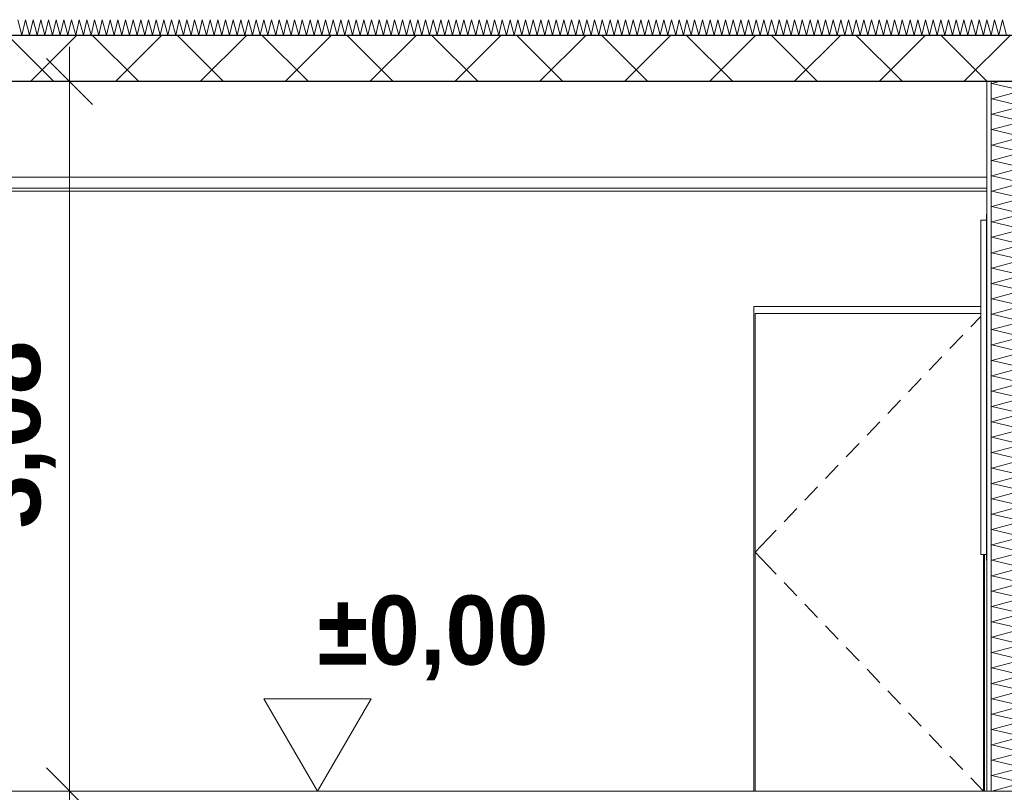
# Model space of a CAD drawing. Header units: millimetres. Extents: x -4481 to 79246, y -53000 to 18468.
# Tile 42 of 48: x 55609 to 59875, y -6 to 3343. Entities that reach past the tile are written whole.
import ezdxf

# ---------------------------------------------------------------- set-up
doc = ezdxf.new("R2010")
doc.units = ezdxf.units.MM
doc.header["$MEASUREMENT"] = 0
doc.linetypes.add('Wipeout_Contour', pattern=[1000, 0, -1000])
for name, color, linetype in [('Nouveau_2D - Cotations pour 100ème', 7, 'Continuous'), ('Nouveau__Murs ext - Périphériques', 7, 'Continuous'), ('Nouveau__Plafonds', 7, 'Continuous'), ('Nouveau__Sols - Dalles', 7, 'Continuous'), ('Nouveau_Fenêtres Archicad', 7, 'Continuous'), ('Nouveau_Portes Archicad', 7, 'Continuous')]:
    doc.layers.add(name, color=color, linetype=linetype)
doc.styles.add('STYLE_GENERE_1', font='GOTHIC.TTF')
doc.styles.add('STYLE_GENERE_2', font='arial.ttf')
doc.linetypes.add('Etanchéité', pattern='A,0,[1,PROJET COUPE BB_21.Shx,S=15.873016,R=0,X=0,Y=0.15],-2000,0', length=2000)
doc.dimstyles.new('STYLE_GENERE__3', dxfattribs={"dimtxt": 300, "dimasz": 190, "dimexe": 0.18, "dimexo": 21959.829925, "dimgap": 0, "dimtad": 1, "dimlfac": 0.001, "dimzin": 0, "dimdsep": 46, "dimtxsty": 'STYLE_GENERE_2', "dimblk": 'ARROWHEAD_6', "dimblk1": 'ARROWHEAD_6', "dimblk2": 'ARROWHEAD_6', "dimcen": 0.09, "dimclrd": 7, "dimclre": 7, "dimclrt": 7, "dimazin": 0, "dimtfac": 1, "dimtdec": 4, "dimtmove": 0, "dimatfit": 3, "dimfxl": 0, "dimtolj": 1, "dimtzin": 0, "dimarcsym": 0})
pattern_1 = [(0, (0, 0), (0, 346.4102), [0, -200]), (0, (100, 173.2), (0, 346.4102), [0, -200])]

# ---------------------------------------------------------------- blocks, each defined once
blk = doc.blocks.new('*X18')
at = {"layer": 'Nouveau__Murs ext - Périphériques', "color": 250, "linetype": 'Continuous', "lineweight": 5}
for p, q in [((59821.4, 3066.7), (59852.5, 3075)), ((59954.6, 3035.7), (59821.4, 3066.7)), ((59821.4, 3000), (59954.6, 3035.7)), ((59954.6, 2969), (59821.4, 3000)), ((59821.4, 2933.3), (59954.6, 2969)), ((59954.6, 2902.4), (59821.4, 2933.3)), ((59821.4, 2866.7), (59954.6, 2902.4)), ((59954.6, 2835.7), (59821.4, 2866.7)), ((59821.4, 2800), (59954.6, 2835.7)), ((59954.6, 2769), (59821.4, 2800)), ((59821.4, 2733.3), (59954.6, 2769)), ((59954.6, 2702.4), (59821.4, 2733.3)), ((59821.4, 2666.7), (59954.6, 2702.4)), ((59954.6, 2635.7), (59821.4, 2666.7)), ((59821.4, 2600), (59954.6, 2635.7)), ((59954.6, 2569), (59821.4, 2600)), ((59821.4, 2533.3), (59954.6, 2569)), ((59954.6, 2502.4), (59821.4, 2533.3)), ((59821.4, 2466.7), (59954.6, 2502.4)), ((59954.6, 2435.7), (59821.4, 2466.7)), ((59821.4, 2400), (59954.6, 2435.7)), ((59954.6, 2369), (59821.4, 2400)), ((59821.4, 2333.3), (59954.6, 2369)), ((59954.6, 2302.4), (59821.4, 2333.3)), ((59821.4, 2266.7), (59954.6, 2302.4)), ((59954.6, 2235.7), (59821.4, 2266.7)), ((59821.4, 2200), (59954.6, 2235.7)), ((59954.6, 2169), (59821.4, 2200)), ((59821.4, 2133.3), (59954.6, 2169)), ((59954.6, 2102.4), (59821.4, 2133.3)), ((59821.4, 2066.7), (59954.6, 2102.4)), ((59954.6, 2035.7), (59821.4, 2066.7)), ((59821.4, 2000), (59954.6, 2035.7)), ((59954.6, 1969), (59821.4, 2000)), ((59821.4, 1933.3), (59954.6, 1969)), ((59954.6, 1902.4), (59821.4, 1933.3)), ((59821.4, 1866.7), (59954.6, 1902.4)), ((59954.6, 1835.7), (59821.4, 1866.7)), ((59821.4, 1800), (59954.6, 1835.7)), ((59954.6, 1769), (59821.4, 1800)), ((59821.4, 1733.3), (59954.6, 1769)), ((59954.6, 1702.4), (59821.4, 1733.3)), ((59821.4, 1666.7), (59954.6, 1702.4)), ((59954.6, 1635.7), (59821.4, 1666.7)), ((59821.4, 1600), (59954.6, 1635.7)), ((59954.6, 1569), (59821.4, 1600)), ((59821.4, 1533.3), (59954.6, 1569)), ((59954.6, 1502.4), (59821.4, 1533.3)), ((59821.4, 1466.7), (59954.6, 1502.4)), ((59954.6, 1435.7), (59821.4, 1466.7)), ((59821.4, 1400), (59954.6, 1435.7)), ((59954.6, 1369), (59821.4, 1400)), ((59821.4, 1333.3), (59954.6, 1369)), ((59954.6, 1302.4), (59821.4, 1333.3)), ((59821.4, 1266.7), (59954.6, 1302.4)), ((59954.6, 1235.7), (59821.4, 1266.7)), ((59821.4, 1200), (59954.6, 1235.7)), ((59954.6, 1169), (59821.4, 1200)), ((59821.4, 1133.3), (59954.6, 1169)), ((59954.6, 1102.4), (59821.4, 1133.3)), ((59821.4, 1066.7), (59954.6, 1102.4)), ((59954.6, 1035.7), (59821.4, 1066.7)), ((59821.4, 1000), (59954.6, 1035.7)), ((59954.6, 969), (59821.4, 1000)), ((59821.4, 933.3), (59954.6, 969)), ((59954.6, 902.4), (59821.4, 933.3)), ((59821.4, 866.7), (59954.6, 902.4)), ((59954.6, 835.7), (59821.4, 866.7)), ((59821.4, 800), (59954.6, 835.7)), ((59954.6, 769), (59821.4, 800)), ((59821.4, 733.3), (59954.6, 769)), ((59954.6, 702.4), (59821.4, 733.3)), ((59821.4, 666.7), (59954.6, 702.4)), ((59954.6, 635.7), (59821.4, 666.7)), ((59821.4, 600), (59954.6, 635.7)), ((59954.6, 569), (59821.4, 600)), ((59821.4, 533.3), (59954.6, 569)), ((59954.6, 502.4), (59821.4, 533.3)), ((59821.4, 466.7), (59954.6, 502.4)), ((59954.6, 435.7), (59821.4, 466.7)), ((59821.4, 400), (59954.6, 435.7)), ((59954.6, 369), (59821.4, 400)), ((59821.4, 333.3), (59954.6, 369)), ((59954.6, 302.4), (59821.4, 333.3)), ((59821.4, 266.7), (59954.6, 302.4)), ((59954.6, 235.7), (59821.4, 266.7)), ((59821.4, 200), (59954.6, 235.7)), ((59954.6, 169), (59821.4, 200)), ((59821.4, 133.3), (59954.6, 169)), ((59954.6, 102.4), (59821.4, 133.3)), ((59821.4, 66.7), (59954.6, 102.4)), ((59954.6, 35.7), (59821.4, 66.7)), ((59821.4, 0), (59954.6, 35.7))]:
    blk.add_line(p, q, dxfattribs=at)
blk = doc.blocks.new('Élément de coupe_17')
at = {"layer": 'Nouveau__Murs ext - Périphériques', "color": 7, "linetype": 'Etanchéité', "lineweight": 5}
blk.add_line((60238, 3275), (60238, 0), dxfattribs=at)
at = {"layer": 'Nouveau__Murs ext - Périphériques', "color": 7, "linetype": 'Continuous', "lineweight": 5}
for p, q in [((60278, 3275), (60278, 2498.5)), ((59818, 3075), (59818, 0)), ((60278, 1000), (60278, 0))]:
    blk.add_line(p, q, dxfattribs=at)
at = {"layer": 'Nouveau__Murs ext - Périphériques', "color": 7, "linetype": 'Continuous', "lineweight": 13}
for p, q in [((59800, 3075), (59800, 2613)), ((59800, 2613), (59800, 2600)), ((59800, 2600), (59800, 0))]:
    blk.add_line(p, q, dxfattribs=at)
at = {"color": 254, "linetype": 'Wipeout_Contour', "lineweight": 0, "ltscale": 240070.706284}
blk.add_wipeout([(59968, 3275), (59968, 0), (59978, 0), (59978, 3275)], dxfattribs=at).dxf.layer = 'Nouveau__Murs ext - Périphériques'
at = {"color": 254, "linetype": 'Wipeout_Contour', "lineweight": 0, "ltscale": 240910.083642}
blk.add_wipeout([(60178, 3275), (60178, 0), (60188, 0), (60188, 3275)], dxfattribs=at).dxf.layer = 'Nouveau__Murs ext - Périphériques'
at = {"layer": 'Nouveau__Murs ext - Périphériques', "linetype": 'Continuous', "lineweight": 0}
h = blk.add_hatch(dxfattribs=at)
h.set_pattern_fill('Plâtre___Enduit', color=254, style=0, pattern_type=2)
h.set_pattern_definition(pattern_1)
h.paths.add_polyline_path([(59968, 3275), (59968, 0), (59978, 0), (59978, 3275)])
h = blk.add_hatch(dxfattribs=at)
h.set_pattern_fill('Plâtre___Enduit', color=254, style=0, pattern_type=2)
h.set_pattern_definition(pattern_1)
h.paths.add_polyline_path([(60178, 3275), (60178, 0), (60188, 0), (60188, 3275)])
at = {"layer": 'Nouveau__Murs ext - Périphériques', "color": 7, "linetype": 'Continuous', "lineweight": 5}
for p, q in [((60178, 3275), (60178, 0)), ((60188, 3275), (60188, 0))]:
    blk.add_line(p, q, dxfattribs=at)
at = {"layer": 'Nouveau__Murs ext - Périphériques', "color": 7, "linetype": 'Continuous', "lineweight": 5, "flags": 128}
blk.add_lwpolyline([(60278, 0), (60238, 0), (60188, 0), (60178, 0)], dxfattribs=at)
at = {"color": 254, "linetype": 'Wipeout_Contour', "lineweight": 0, "ltscale": 240009.586153}
blk.add_wipeout([(59958, 3075), (59958, 0), (59968, 0), (59968, 3075)], dxfattribs=at).dxf.layer = 'Nouveau__Murs ext - Périphériques'
at = {"layer": 'Nouveau__Murs ext - Périphériques', "linetype": 'Continuous', "lineweight": 5}
h = blk.add_hatch(dxfattribs=at)
h.set_pattern_fill('__MAÇONNERIE', style=0, pattern_type=2)
h.set_pattern_definition([(135, (0, 0), (169.7056, 169.7056), [])])
h.paths.add_polyline_path([(59978, 3275), (59978, 0), (60178, 0), (60178, 3275)])
at = {"layer": 'Nouveau__Murs ext - Périphériques', "color": 7, "linetype": 'Continuous', "lineweight": 25}
for p, q in [((59978, 3275), (59978, 0)), ((59968, 3075), (59968, 0))]:
    blk.add_line(p, q, dxfattribs=at)
at = {"layer": 'Nouveau__Murs ext - Périphériques', "color": 7, "linetype": 'Continuous', "lineweight": 5}
blk.add_line((59958, 3075), (59958, 0), dxfattribs=at)
at = {"layer": 'Nouveau__Murs ext - Périphériques', "lineweight": 0}
blk.add_blockref('*X18', (0, 0), dxfattribs=at)
blk = doc.blocks.new('Élément de coupe_51')
at = {"layer": 'Nouveau__Sols - Dalles', "color": 7, "linetype": 'Continuous', "lineweight": 5}
blk.add_line((59800, 0), (54187, 0), dxfattribs=at)
at = {"layer": 'Nouveau__Sols - Dalles', "color": 7, "linetype": 'Continuous', "lineweight": 5, "flags": 128}
blk.add_lwpolyline([(59978, 0), (59968, 0), (59958, 0), (59818, 0), (59800, 0)], dxfattribs=at)
blk = doc.blocks.new('Élément de coupe_52')
at = {"layer": 'Nouveau_Portes Archicad', "color": 7, "linetype": 'Continuous', "lineweight": 13}
for p, q in [((58790, 2100), (58790, 2040)), ((59773, 2100), (58790, 2100)), ((58795, 0), (58795, 2070)), ((58795, 2070), (59773, 2070)), ((59773, 2057.5), (59729.7, 2012.2)), ((58790, 2040), (58790, 0)), ((59695.1, 1976.1), (59639.8, 1918.2)), ((59605.2, 1882.1), (59549.9, 1824.3)), ((59515.4, 1788.2), (59460.1, 1730.4)), ((59425.5, 1694.2), (59370.2, 1636.4)), ((59335.7, 1600.3), (59280.4, 1542.5)), ((59245.8, 1506.3), (59190.5, 1448.5)), ((59155.9, 1412.4), (59100.6, 1354.6)), ((59066.1, 1318.5), (59010.8, 1260.6)), ((58976.2, 1224.5), (58920.9, 1166.7)), ((58886.4, 1130.6), (58850.3, 1092.8)), ((58850.3, 1092.8), (58795, 1035)), ((58850.3, 977.2), (58795, 1035)), ((59785, 1025), (59785, 0)), ((59790, 0), (59790, 1025)), ((58886.4, 939.4), (58850.3, 977.2)), ((58976.2, 845.5), (58920.9, 903.3)), ((59066.1, 751.5), (59010.8, 809.4)), ((59155.9, 657.6), (59100.6, 715.4)), ((59245.8, 563.7), (59190.5, 621.5)), ((59335.7, 469.7), (59280.4, 527.5)), ((59425.5, 375.8), (59370.2, 433.6)), ((59515.4, 281.8), (59460.1, 339.6)), ((59605.2, 187.9), (59549.9, 245.7)), ((59695.1, 93.9), (59639.8, 151.8)), ((59785, 0), (59729.7, 57.8))]:
    blk.add_line(p, q, dxfattribs=at)
blk = doc.blocks.new('*X147')
at = {"layer": 'Nouveau__Sols - Dalles', "color": 250, "linetype": 'Continuous', "lineweight": 5}
for p, q in [((55600, 3343.3), (55617.9, 3276.7)), ((55617.9, 3276.7), (55633.3, 3343.3)), ((55633.3, 3343.3), (55651.2, 3276.7)), ((55651.2, 3276.7), (55666.7, 3343.3)), ((55666.7, 3343.3), (55684.5, 3276.7)), ((55684.5, 3276.7), (55700, 3343.3)), ((55700, 3343.3), (55717.9, 3276.7)), ((55717.9, 3276.7), (55733.3, 3343.3)), ((55733.3, 3343.3), (55751.2, 3276.7)), ((55751.2, 3276.7), (55766.7, 3343.3)), ((55766.7, 3343.3), (55784.5, 3276.7)), ((55784.5, 3276.7), (55800, 3343.3)), ((55800, 3343.3), (55817.9, 3276.7)), ((55817.9, 3276.7), (55833.3, 3343.3)), ((55833.3, 3343.3), (55851.2, 3276.7)), ((55851.2, 3276.7), (55866.7, 3343.3)), ((55866.7, 3343.3), (55884.5, 3276.7)), ((55884.5, 3276.7), (55900, 3343.3)), ((55900, 3343.3), (55917.9, 3276.7)), ((55917.9, 3276.7), (55933.3, 3343.3)), ((55933.3, 3343.3), (55951.2, 3276.7)), ((55951.2, 3276.7), (55966.7, 3343.3)), ((55966.7, 3343.3), (55984.5, 3276.7)), ((55984.5, 3276.7), (56000, 3343.3)), ((56000, 3343.3), (56017.9, 3276.7)), ((56017.9, 3276.7), (56033.3, 3343.3)), ((56033.3, 3343.3), (56051.2, 3276.7)), ((56051.2, 3276.7), (56066.7, 3343.3)), ((56066.7, 3343.3), (56084.5, 3276.7)), ((56084.5, 3276.7), (56100, 3343.3)), ((56100, 3343.3), (56117.9, 3276.7)), ((56117.9, 3276.7), (56133.3, 3343.3)), ((56133.3, 3343.3), (56151.2, 3276.7)), ((56151.2, 3276.7), (56166.7, 3343.3)), ((56166.7, 3343.3), (56184.5, 3276.7)), ((56184.5, 3276.7), (56200, 3343.3)), ((56200, 3343.3), (56217.9, 3276.7)), ((56217.9, 3276.7), (56233.3, 3343.3)), ((56233.3, 3343.3), (56251.2, 3276.7)), ((56251.2, 3276.7), (56266.7, 3343.3)), ((56266.7, 3343.3), (56284.5, 3276.7)), ((56284.5, 3276.7), (56300, 3343.3)), ((56300, 3343.3), (56317.9, 3276.7)), ((56317.9, 3276.7), (56333.3, 3343.3)), ((56333.3, 3343.3), (56351.2, 3276.7)), ((56351.2, 3276.7), (56366.7, 3343.3)), ((56366.7, 3343.3), (56384.5, 3276.7)), ((56384.5, 3276.7), (56400, 3343.3)), ((56400, 3343.3), (56417.9, 3276.7)), ((56417.9, 3276.7), (56433.3, 3343.3)), ((56433.3, 3343.3), (56451.2, 3276.7)), ((56451.2, 3276.7), (56466.7, 3343.3)), ((56466.7, 3343.3), (56484.5, 3276.7)), ((56484.5, 3276.7), (56500, 3343.3)), ((56500, 3343.3), (56517.9, 3276.7)), ((56517.9, 3276.7), (56533.3, 3343.3)), ((56533.3, 3343.3), (56551.2, 3276.7)), ((56551.2, 3276.7), (56566.7, 3343.3)), ((56566.7, 3343.3), (56584.5, 3276.7)), ((56584.5, 3276.7), (56600, 3343.3)), ((56600, 3343.3), (56617.9, 3276.7)), ((56617.9, 3276.7), (56633.3, 3343.3)), ((56633.3, 3343.3), (56651.2, 3276.7)), ((56651.2, 3276.7), (56666.7, 3343.3)), ((56666.7, 3343.3), (56684.5, 3276.7)), ((56684.5, 3276.7), (56700, 3343.3)), ((56700, 3343.3), (56717.9, 3276.7)), ((56717.9, 3276.7), (56733.3, 3343.3)), ((56733.3, 3343.3), (56751.2, 3276.7)), ((56751.2, 3276.7), (56766.7, 3343.3)), ((56766.7, 3343.3), (56784.5, 3276.7)), ((56784.5, 3276.7), (56800, 3343.3)), ((56800, 3343.3), (56817.9, 3276.7)), ((56817.9, 3276.7), (56833.3, 3343.3)), ((56833.3, 3343.3), (56851.2, 3276.7)), ((56851.2, 3276.7), (56866.7, 3343.3)), ((56866.7, 3343.3), (56884.5, 3276.7)), ((56884.5, 3276.7), (56900, 3343.3)), ((56900, 3343.3), (56917.9, 3276.7)), ((56917.9, 3276.7), (56933.3, 3343.3)), ((56933.3, 3343.3), (56951.2, 3276.7)), ((56951.2, 3276.7), (56966.7, 3343.3)), ((56966.7, 3343.3), (56984.5, 3276.7)), ((56984.5, 3276.7), (57000, 3343.3)), ((57000, 3343.3), (57017.9, 3276.7)), ((57017.9, 3276.7), (57033.3, 3343.3)), ((57033.3, 3343.3), (57051.2, 3276.7)), ((57051.2, 3276.7), (57066.7, 3343.3)), ((57066.7, 3343.3), (57084.5, 3276.7)), ((57084.5, 3276.7), (57100, 3343.3)), ((57100, 3343.3), (57117.9, 3276.7)), ((57117.9, 3276.7), (57133.3, 3343.3)), ((57133.3, 3343.3), (57151.2, 3276.7)), ((57151.2, 3276.7), (57166.7, 3343.3)), ((57166.7, 3343.3), (57184.5, 3276.7)), ((57184.5, 3276.7), (57200, 3343.3)), ((57200, 3343.3), (57217.9, 3276.7)), ((57217.9, 3276.7), (57233.3, 3343.3)), ((57233.3, 3343.3), (57251.2, 3276.7)), ((57251.2, 3276.7), (57266.7, 3343.3)), ((57266.7, 3343.3), (57284.5, 3276.7)), ((57284.5, 3276.7), (57300, 3343.3)), ((57300, 3343.3), (57317.9, 3276.7)), ((57317.9, 3276.7), (57333.3, 3343.3)), ((57333.3, 3343.3), (57351.2, 3276.7)), ((57351.2, 3276.7), (57366.7, 3343.3)), ((57366.7, 3343.3), (57384.5, 3276.7)), ((57384.5, 3276.7), (57400, 3343.3)), ((57400, 3343.3), (57417.9, 3276.7)), ((57417.9, 3276.7), (57433.3, 3343.3)), ((57433.3, 3343.3), (57451.2, 3276.7)), ((57451.2, 3276.7), (57466.7, 3343.3)), ((57466.7, 3343.3), (57484.5, 3276.7)), ((57484.5, 3276.7), (57500, 3343.3)), ((57500, 3343.3), (57517.9, 3276.7)), ((57517.9, 3276.7), (57533.3, 3343.3)), ((57533.3, 3343.3), (57551.2, 3276.7)), ((57551.2, 3276.7), (57566.7, 3343.3)), ((57566.7, 3343.3), (57584.5, 3276.7)), ((57584.5, 3276.7), (57600, 3343.3)), ((57600, 3343.3), (57617.9, 3276.7)), ((57617.9, 3276.7), (57633.3, 3343.3)), ((57633.3, 3343.3), (57651.2, 3276.7)), ((57651.2, 3276.7), (57666.7, 3343.3)), ((57666.7, 3343.3), (57684.5, 3276.7)), ((57684.5, 3276.7), (57700, 3343.3)), ((57700, 3343.3), (57717.9, 3276.7)), ((57717.9, 3276.7), (57733.3, 3343.3)), ((57733.3, 3343.3), (57751.2, 3276.7)), ((57751.2, 3276.7), (57766.7, 3343.3)), ((57766.7, 3343.3), (57784.5, 3276.7)), ((57784.5, 3276.7), (57800, 3343.3)), ((57800, 3343.3), (57817.9, 3276.7)), ((57817.9, 3276.7), (57833.3, 3343.3)), ((57833.3, 3343.3), (57851.2, 3276.7)), ((57851.2, 3276.7), (57866.7, 3343.3)), ((57866.7, 3343.3), (57884.5, 3276.7)), ((57884.5, 3276.7), (57900, 3343.3)), ((57900, 3343.3), (57917.9, 3276.7)), ((57917.9, 3276.7), (57933.3, 3343.3)), ((57933.3, 3343.3), (57951.2, 3276.7)), ((57951.2, 3276.7), (57966.7, 3343.3)), ((57966.7, 3343.3), (57984.5, 3276.7)), ((57984.5, 3276.7), (58000, 3343.3)), ((58000, 3343.3), (58017.9, 3276.7)), ((58017.9, 3276.7), (58033.3, 3343.3)), ((58033.3, 3343.3), (58051.2, 3276.7)), ((58051.2, 3276.7), (58066.7, 3343.3)), ((58066.7, 3343.3), (58084.5, 3276.7)), ((58084.5, 3276.7), (58100, 3343.3)), ((58100, 3343.3), (58117.9, 3276.7)), ((58117.9, 3276.7), (58133.3, 3343.3)), ((58133.3, 3343.3), (58151.2, 3276.7)), ((58151.2, 3276.7), (58166.7, 3343.3)), ((58166.7, 3343.3), (58184.5, 3276.7)), ((58184.5, 3276.7), (58200, 3343.3)), ((58200, 3343.3), (58217.9, 3276.7)), ((58217.9, 3276.7), (58233.3, 3343.3)), ((58233.3, 3343.3), (58251.2, 3276.7)), ((58251.2, 3276.7), (58266.7, 3343.3)), ((58266.7, 3343.3), (58284.5, 3276.7)), ((58284.5, 3276.7), (58300, 3343.3)), ((58300, 3343.3), (58317.9, 3276.7)), ((58317.9, 3276.7), (58333.3, 3343.3)), ((58333.3, 3343.3), (58351.2, 3276.7)), ((58351.2, 3276.7), (58366.7, 3343.3)), ((58366.7, 3343.3), (58384.5, 3276.7)), ((58384.5, 3276.7), (58400, 3343.3)), ((58400, 3343.3), (58417.9, 3276.7)), ((58417.9, 3276.7), (58433.3, 3343.3)), ((58433.3, 3343.3), (58451.2, 3276.7)), ((58451.2, 3276.7), (58466.7, 3343.3)), ((58466.7, 3343.3), (58484.5, 3276.7)), ((58484.5, 3276.7), (58500, 3343.3)), ((58500, 3343.3), (58517.9, 3276.7)), ((58517.9, 3276.7), (58533.3, 3343.3)), ((58533.3, 3343.3), (58551.2, 3276.7)), ((58551.2, 3276.7), (58566.7, 3343.3)), ((58566.7, 3343.3), (58584.5, 3276.7)), ((58584.5, 3276.7), (58600, 3343.3)), ((58600, 3343.3), (58617.9, 3276.7)), ((58617.9, 3276.7), (58633.3, 3343.3)), ((58633.3, 3343.3), (58651.2, 3276.7)), ((58651.2, 3276.7), (58666.7, 3343.3)), ((58666.7, 3343.3), (58684.5, 3276.7)), ((58684.5, 3276.7), (58700, 3343.3)), ((58700, 3343.3), (58717.9, 3276.7)), ((58717.9, 3276.7), (58733.3, 3343.3)), ((58733.3, 3343.3), (58751.2, 3276.7)), ((58751.2, 3276.7), (58766.7, 3343.3)), ((58766.7, 3343.3), (58784.5, 3276.7)), ((58784.5, 3276.7), (58800, 3343.3)), ((58800, 3343.3), (58817.9, 3276.7)), ((58817.9, 3276.7), (58833.3, 3343.3)), ((58833.3, 3343.3), (58851.2, 3276.7)), ((58851.2, 3276.7), (58866.7, 3343.3)), ((58866.7, 3343.3), (58884.5, 3276.7)), ((58884.5, 3276.7), (58900, 3343.3)), ((58900, 3343.3), (58917.9, 3276.7)), ((58917.9, 3276.7), (58933.3, 3343.3)), ((58933.3, 3343.3), (58951.2, 3276.7)), ((58951.2, 3276.7), (58966.7, 3343.3)), ((58966.7, 3343.3), (58984.5, 3276.7)), ((58984.5, 3276.7), (59000, 3343.3)), ((59000, 3343.3), (59017.9, 3276.7)), ((59017.9, 3276.7), (59033.3, 3343.3)), ((59033.3, 3343.3), (59051.2, 3276.7)), ((59051.2, 3276.7), (59066.7, 3343.3)), ((59066.7, 3343.3), (59084.5, 3276.7)), ((59084.5, 3276.7), (59100, 3343.3)), ((59100, 3343.3), (59117.9, 3276.7)), ((59117.9, 3276.7), (59133.3, 3343.3)), ((59133.3, 3343.3), (59151.2, 3276.7)), ((59151.2, 3276.7), (59166.7, 3343.3)), ((59166.7, 3343.3), (59184.5, 3276.7)), ((59184.5, 3276.7), (59200, 3343.3)), ((59200, 3343.3), (59217.9, 3276.7)), ((59217.9, 3276.7), (59233.3, 3343.3)), ((59233.3, 3343.3), (59251.2, 3276.7)), ((59251.2, 3276.7), (59266.7, 3343.3)), ((59266.7, 3343.3), (59284.5, 3276.7)), ((59284.5, 3276.7), (59300, 3343.3)), ((59300, 3343.3), (59317.9, 3276.7)), ((59317.9, 3276.7), (59333.3, 3343.3)), ((59333.3, 3343.3), (59351.2, 3276.7)), ((59351.2, 3276.7), (59366.7, 3343.3)), ((59366.7, 3343.3), (59384.5, 3276.7)), ((59384.5, 3276.7), (59400, 3343.3)), ((59400, 3343.3), (59417.9, 3276.7)), ((59417.9, 3276.7), (59433.3, 3343.3)), ((59433.3, 3343.3), (59451.2, 3276.7)), ((59451.2, 3276.7), (59466.7, 3343.3)), ((59466.7, 3343.3), (59484.5, 3276.7)), ((59484.5, 3276.7), (59500, 3343.3)), ((59500, 3343.3), (59517.9, 3276.7)), ((59517.9, 3276.7), (59533.3, 3343.3)), ((59533.3, 3343.3), (59551.2, 3276.7)), ((59551.2, 3276.7), (59566.7, 3343.3)), ((59566.7, 3343.3), (59584.5, 3276.7)), ((59584.5, 3276.7), (59600, 3343.3)), ((59600, 3343.3), (59617.9, 3276.7)), ((59617.9, 3276.7), (59633.3, 3343.3)), ((59633.3, 3343.3), (59651.2, 3276.7)), ((59651.2, 3276.7), (59666.7, 3343.3)), ((59666.7, 3343.3), (59684.5, 3276.7)), ((59684.5, 3276.7), (59700, 3343.3)), ((59700, 3343.3), (59717.9, 3276.7)), ((59717.9, 3276.7), (59733.3, 3343.3)), ((59733.3, 3343.3), (59751.2, 3276.7)), ((59751.2, 3276.7), (59766.7, 3343.3)), ((59766.7, 3343.3), (59784.5, 3276.7)), ((59784.5, 3276.7), (59800, 3343.3)), ((59800, 3343.3), (59817.9, 3276.7)), ((59817.9, 3276.7), (59833.3, 3343.3)), ((59833.3, 3343.3), (59851.2, 3276.7)), ((59851.2, 3276.7), (59866.7, 3343.3)), ((59866.7, 3343.3), (59884.5, 3276.7))]:
    blk.add_line(p, q, dxfattribs=at)
blk = doc.blocks.new('Élément de coupe_133')
at = {"layer": 'Nouveau__Sols - Dalles', "linetype": 'Continuous', "lineweight": 35}
h = blk.add_hatch(dxfattribs=at)
h.set_pattern_fill('Béton', style=0, pattern_type=2)
h.set_pattern_definition([(45, (0, 0), (-183.8478, 183.8478), []), (135, (0, 0), (183.8478, 183.8478), [])])
h.paths.add_polyline_path([(54470, 3075), (59968, 3075), (59968, 3275), (54470, 3275)])
at = {"layer": 'Nouveau__Sols - Dalles', "color": 7, "linetype": 'Continuous', "lineweight": 30}
for p, q in [((59968, 3275), (54470, 3275)), ((59800, 3075), (54470, 3075))]:
    blk.add_line(p, q, dxfattribs=at)
at = {"layer": 'Nouveau__Sols - Dalles', "color": 7, "linetype": 'Continuous', "lineweight": 30, "flags": 128}
blk.add_lwpolyline([(59968, 3075), (59958, 3075), (59818, 3075), (59800, 3075)], dxfattribs=at)
at = {"layer": 'Nouveau__Sols - Dalles', "lineweight": 0}
blk.add_blockref('*X147', (0, 0), dxfattribs=at)
blk = doc.blocks.new('Élément de coupe_183')
at = {"layer": 'Nouveau_Fenêtres Archicad', "color": 7, "linetype": 'Continuous', "lineweight": 13}
for p, q in [((59773, 2425), (59773, 2475)), ((59798, 2475), (59773, 2475)), ((59798, 2450), (59798, 2500)), ((59800, 2500), (59798, 2500)), ((59798, 1050), (59798, 2450)), ((59773, 1075), (59773, 2425)), ((59773, 1025), (59773, 1075)), ((59798, 1025), (59773, 1025)), ((59798, 1000), (59798, 1050)), ((59800, 1000), (59798, 1000)), ((60332, 1016.6), (60358, 1015)), ((60358, 1015), (60383, 1013.4)), ((60383, 993.4), (60373, 1003.4)), ((60383, 1013.4), (60383, 993.4))]:
    blk.add_line(p, q, dxfattribs=at)
blk = doc.blocks.new('Élément de coupe_255')
at = {"layer": 'Nouveau__Plafonds', "color": 7, "linetype": 'Continuous', "lineweight": 5}
for p, q in [((59800, 2661), (44943, 2661)), ((59800, 2613), (44943, 2613)), ((59800, 2600), (54187, 2600))]:
    blk.add_line(p, q, dxfattribs=at)
blk = doc.blocks.new('Cotation_4', base_point=(56899, 0))
at = {"layer": 'Nouveau_2D - Cotations pour 100ème', "color": 7, "linetype": 'Continuous', "lineweight": 13}
for p, q in [((56899, 0), (56667, 400)), ((56667, 400), (57131, 400)), ((57131, 400), (56899, 0)), ((56899, 0), (56599, 0)), ((56899, 0), (57199, 0))]:
    blk.add_line(p, q, dxfattribs=at)
at = {"layer": 'Nouveau_2D - Cotations pour 100ème', "color": 7, "lineweight": 13, "insert": (56899, 480), "char_height": 300, "attachment_point": 7, "style": 'STYLE_GENERE_1'}
blk.add_mtext('{\\A1;\\fCentury Gothic|b1|i0|c0|p0;±0,00}', dxfattribs=at)
blk = doc.blocks.new('*D434')
at = {"layer": 'Nouveau_2D - Cotations pour 100ème', "color": 7, "linetype": 'Continuous', "lineweight": 13}
for p, q in [((55924.7, 2975), (55724.7, 3175)), ((56012.2, 3075), (55637.2, 3075)), ((55824.7, 0), (55824.7, 3075)), ((55724.7, 100), (55924.7, -100)), ((56012.2, 0), (47059.8, 0)), ((55824.7, -150), (55824.7, 0))]:
    blk.add_line(p, q, dxfattribs=at)
at = {"layer": 'Nouveau_2D - Cotations pour 100ème', "color": 7, "lineweight": 13, "insert": (55764.7, 1137.1), "char_height": 300, "attachment_point": 7, "rotation": 90, "style": 'STYLE_GENERE_2'}
blk.add_mtext('{\\A1;\\fArial|b1|i0|c0|p0;3,08}', dxfattribs=at)
blk = doc.blocks.new('ARROWHEAD_6')
at = {"color": 0, "linetype": 'Continuous', "lineweight": 0}
for p, q in [((-0.5, -0.5), (0.5, 0.5)), ((0, 0), (-1, 0))]:
    blk.add_line(p, q, dxfattribs=at)
blk = doc.blocks.new('*D435')
at = {"layer": 'Nouveau_2D - Cotations pour 100ème', "color": 7, "linetype": 'Continuous', "lineweight": 13}
for p, q in [((55924.7, 2975), (55724.7, 3175)), ((56012.2, 3075), (55637.2, 3075))]:
    blk.add_line(p, q, dxfattribs=at)
blk = doc.blocks.new('*D436')
at = {"layer": 'Nouveau_2D - Cotations pour 100ème', "color": 7, "linetype": 'Continuous', "lineweight": 13}
for p, q in [((55824.7, 3075), (55824.7, 3225)), ((55924.7, 2975), (55724.7, 3175)), ((56012.2, 3075), (55637.2, 3075))]:
    blk.add_line(p, q, dxfattribs=at)

msp = doc.modelspace()

# ---------------------------------------------------------------- block references
at = {"layer": 'Nouveau_2D - Cotations pour 100ème', "color": 7, "linetype": 'Continuous', "lineweight": 13}
msp.add_blockref('Cotation_4', (56898.957, 0), dxfattribs=at)
at = {"layer": 'Nouveau__Murs ext - Périphériques', "lineweight": 0}
msp.add_blockref('Élément de coupe_17', (0, 0), dxfattribs=at)

# ---------------------------------------------------------------- next in the draw order: block references
at = {"layer": 'Nouveau__Plafonds', "lineweight": 0}
msp.add_blockref('Élément de coupe_255', (0, 0), dxfattribs=at)
at = {"layer": 'Nouveau__Sols - Dalles', "lineweight": 0}
for name in ['Élément de coupe_133', 'Élément de coupe_51']:
    msp.add_blockref(name, (0, 0), dxfattribs=at)
at = {"layer": 'Nouveau_Fenêtres Archicad', "lineweight": 0}
msp.add_blockref('Élément de coupe_183', (0, 0), dxfattribs=at)
at = {"layer": 'Nouveau_Portes Archicad', "lineweight": 0}
msp.add_blockref('Élément de coupe_52', (0, 0), dxfattribs=at)

# ---------------------------------------------------------------- next in the draw order: dimensions: what is measured, and where the dimension line sits
at = {"layer": 'Nouveau_2D - Cotations pour 100ème', "color": 7, "linetype": 'Continuous', "lineweight": 13}
for p1, picture, middle in [((58394.500612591, 3075), '*D436', (55614.711678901, 3062.994014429)), ((25099.999992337, 0), '*D434', (55614.711678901, 1525.494014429)), ((58394.500612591, 3075), '*D435', (55614.711678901, 3062.994014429))]:
    dim = msp.add_linear_dim(base=(55824.711681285, 3075), p1=p1, p2=(58394.500612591, 3075), angle=90, dimstyle='STYLE_GENERE__3', dxfattribs=at)
    dim.commit()
    dim.dimension.update_dxf_attribs({"geometry": picture, "text_midpoint": middle, "dimtype": 160, "text_rotation": 90})

doc.saveas('drawing.dxf')
